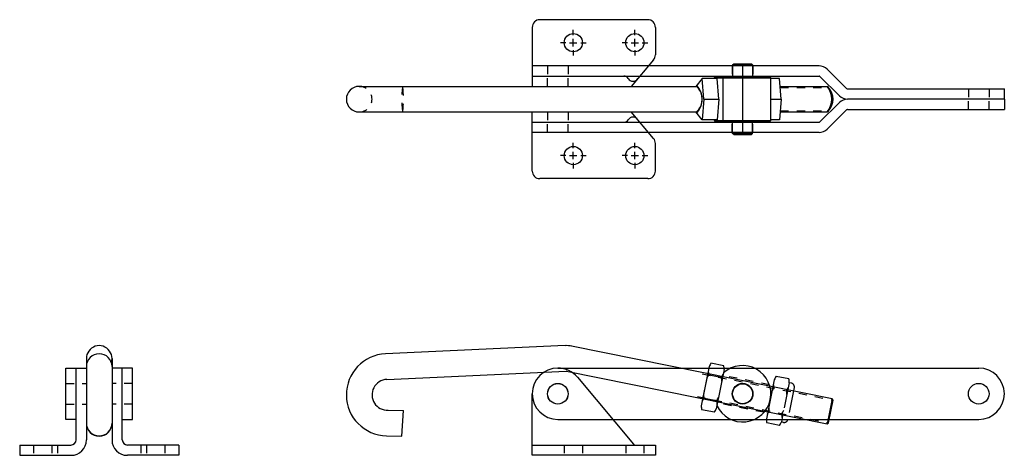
# Model space of a CAD drawing. Extents: x 23.7 to 35.7, y -5 to 0.3.
import ezdxf

# ---------------------------------------------------------------- set-up
doc = ezdxf.new("R2010")
doc.units = 0
doc.header["$LTSCALE"] = 0.25
doc.header["$MEASUREMENT"] = 0
doc.linetypes.add('CENTER', pattern=[2, 1.25, -0.25, 0.25, -0.25])
doc.linetypes.add('DASHED2', pattern=[0.375, 0.25, -0.125])
doc.layers.add('DIM', color=7, linetype='CONTINUOUS')

msp = doc.modelspace()

# ---------------------------------------------------------------- linework, layer by layer
at = {"layer": 'DIM'}
for p, q in [((31.365, 0.29), (30.051, 0.29)), ((29.958, 0.197), (29.958, -0.522)), ((31.458, 0.197), (31.458, -0.138)), ((31.436, -0.198), (31.164, -0.522)), ((33.451, -0.272), (29.958, -0.272)), ((32.398, -0.261), (32.413, -0.246)), ((32.398, -0.261), (32.642, -0.261)), ((32.398, -0.261), (32.398, -0.403)), ((32.413, -0.246), (32.627, -0.246)), ((32.52, -0.246), (32.52, -1.11)), ((32.627, -0.246), (32.642, -0.261)), ((32.642, -0.261), (32.642, -0.403)), ((33.786, -0.548), (33.55, -0.313)), ((29.958, -0.397), (31.074, -0.397)), ((29.958, -0.397), (33.451, -0.397)), ((32.029, -0.428), (31.952, -0.522)), ((32.212, -0.428), (32.029, -0.428)), ((32.049, -0.678), (32.029, -0.428)), ((32.176, -0.418), (32.191, -0.403)), ((32.176, -0.418), (32.864, -0.418)), ((32.176, -0.428), (32.176, -0.418)), ((32.191, -0.403), (32.849, -0.403)), ((32.232, -0.678), (32.212, -0.428)), ((32.278, -0.403), (32.278, -0.953)), ((32.849, -0.403), (32.864, -0.418)), ((32.864, -0.938), (32.864, -0.418)), ((32.971, -0.428), (32.864, -0.428)), ((32.991, -0.678), (32.971, -0.428)), ((33.462, -0.401), (33.698, -0.637)), ((27.851, -0.522), (31.952, -0.522)), ((29.958, -0.522), (31.164, -0.522)), ((32.978, -0.522), (33.55, -0.522)), ((33.565, -0.537), (33.55, -0.522)), ((33.797, -0.553), (35.707, -0.553)), ((35.707, -0.678), (35.707, -0.553)), ((32.049, -0.678), (32.029, -0.928)), ((32.049, -0.678), (32.232, -0.678)), ((32.232, -0.678), (32.212, -0.928)), ((32.864, -0.678), (32.991, -0.678)), ((32.991, -0.678), (32.971, -0.928)), ((33.462, -0.954), (33.698, -0.719)), ((35.707, -0.678), (33.797, -0.678)), ((35.707, -0.678), (33.797, -0.678)), ((35.707, -0.678), (35.707, -0.803)), ((27.851, -0.834), (31.952, -0.834)), ((29.958, -0.834), (31.164, -0.834)), ((29.958, -1.553), (29.958, -0.834)), ((31.436, -1.158), (31.164, -0.834)), ((32.029, -0.928), (31.952, -0.834)), ((32.978, -0.834), (33.55, -0.834)), ((33.786, -0.807), (33.55, -1.043)), ((33.55, -0.834), (33.565, -0.819)), ((33.797, -0.803), (35.707, -0.803)), ((29.958, -0.959), (31.074, -0.959)), ((29.958, -0.959), (33.451, -0.959)), ((29.958, -1.084), (29.958, -0.959)), ((32.212, -0.928), (32.029, -0.928)), ((32.176, -0.928), (32.176, -0.938)), ((32.176, -0.938), (32.864, -0.938)), ((32.191, -0.953), (32.176, -0.938)), ((32.191, -0.953), (32.849, -0.953)), ((32.398, -1.095), (32.398, -0.953)), ((32.642, -1.095), (32.642, -0.953)), ((32.864, -0.938), (32.849, -0.953)), ((32.971, -0.928), (32.864, -0.928)), ((33.451, -1.084), (29.958, -1.084)), ((32.398, -1.095), (32.642, -1.095)), ((32.413, -1.11), (32.398, -1.095)), ((32.413, -1.11), (32.627, -1.11)), ((32.642, -1.095), (32.627, -1.11)), ((31.458, -1.553), (31.458, -1.217)), ((31.365, -1.646), (30.051, -1.646)), ((30.359, -3.68), (28.173, -3.779)), ((33.609, -4.327), (30.438, -3.686)), ((24.529, -3.836), (24.529, -3.954)), ((24.841, -3.836), (24.841, -3.954)), ((28.173, -3.779), (28.173, -3.779)), ((24.279, -3.954), (24.404, -3.954)), ((24.279, -4.578), (24.279, -3.954)), ((24.404, -4.828), (24.404, -3.954)), ((24.404, -3.954), (24.529, -3.954)), ((24.529, -3.935), (24.529, -3.954)), ((24.529, -3.954), (24.529, -4.829)), ((24.966, -3.954), (24.841, -3.954)), ((24.841, -3.954), (24.841, -4.829)), ((24.966, -4.828), (24.966, -3.954)), ((25.091, -3.954), (24.966, -3.954)), ((25.091, -4.578), (25.091, -3.954)), ((30.27, -3.954), (30.27, -3.954)), ((30.27, -3.954), (35.395, -3.954)), ((32.112, -3.935), (32.016, -4.413)), ((32.291, -3.925), (32.135, -3.894)), ((28.187, -4.091), (30.373, -3.992)), ((30.376, -3.992), (33.548, -4.632)), ((30.509, -4.065), (31.192, -4.879)), ((32.095, -4.021), (32.033, -4.327)), ((32.11, -4.024), (32.092, -4.036)), ((32.093, -4.032), (32.276, -4.069)), ((32.296, -3.972), (32.199, -4.45)), ((32.288, -4.012), (32.207, -4.41)), ((33.084, -4.085), (32.928, -4.054)), ((32.905, -4.095), (32.809, -4.573)), ((29.958, -5.016), (29.958, -4.266)), ((32.036, -4.312), (32.048, -4.33)), ((32.036, -4.315), (32.219, -4.352)), ((33.609, -4.327), (33.548, -4.632)), ((33.565, -4.621), (33.621, -4.344)), ((33.621, -4.344), (33.609, -4.327)), ((28.204, -4.466), (28.391, -4.471)), ((28.37, -4.783), (28.391, -4.471)), ((32.177, -4.491), (32.021, -4.46)), ((24.404, -4.578), (24.279, -4.578)), ((24.966, -4.578), (25.091, -4.578)), ((30.27, -4.578), (35.395, -4.578)), ((32.969, -4.651), (32.813, -4.62)), ((33.548, -4.632), (33.565, -4.621)), ((28.183, -4.779), (28.37, -4.783)), ((23.717, -4.891), (23.717, -5.016)), ((23.717, -4.891), (24.341, -4.891)), ((25.653, -4.891), (25.029, -4.891)), ((25.653, -4.891), (25.653, -5.016)), ((29.958, -4.891), (31.458, -4.891)), ((31.458, -4.891), (31.458, -5.016)), ((23.717, -5.016), (24.342, -5.016)), ((25.653, -5.016), (25.028, -5.016)), ((31.458, -5.016), (29.958, -5.016))]:
    msp.add_line(p, q, dxfattribs=at)
at = {"layer": 'DIM', "linetype": 'Continuous'}
for p, q in [((30.458, 0.1), (30.458, 0.166)), ((31.208, 0.1), (31.208, 0.166)), ((30.368, 0.01), (30.302, 0.01)), ((30.413, 0.01), (30.503, 0.01)), ((30.458, -0.035), (30.458, 0.055)), ((30.548, 0.01), (30.614, 0.01)), ((31.118, 0.01), (31.052, 0.01)), ((31.163, 0.01), (31.253, 0.01)), ((31.208, -0.035), (31.208, 0.055)), ((31.298, 0.01), (31.364, 0.01)), ((30.458, -0.08), (30.458, -0.146)), ((31.208, -0.08), (31.208, -0.146)), ((30.458, -1.275), (30.458, -1.209)), ((31.208, -1.275), (31.208, -1.209)), ((30.368, -1.365), (30.302, -1.365)), ((30.413, -1.365), (30.503, -1.365)), ((30.458, -1.41), (30.458, -1.32)), ((30.548, -1.365), (30.614, -1.365)), ((31.118, -1.365), (31.052, -1.365)), ((31.163, -1.365), (31.253, -1.365)), ((31.208, -1.41), (31.208, -1.32)), ((31.298, -1.365), (31.364, -1.365)), ((30.458, -1.455), (30.458, -1.521)), ((31.208, -1.455), (31.208, -1.521))]:
    msp.add_line(p, q, dxfattribs=at)
at = {"layer": 'DIM', "linetype": 'DASHED2'}
for p, q in [((30.144, -0.272), (30.144, -0.397)), ((30.396, -0.272), (30.396, -0.397)), ((32.394, -0.272), (32.394, -0.397)), ((32.646, -0.272), (32.646, -0.397)), ((30.145, -0.522), (30.145, -0.397)), ((30.395, -0.522), (30.395, -0.397)), ((32.98, -0.537), (33.562, -0.537)), ((35.269, -0.553), (35.269, -0.678)), ((35.521, -0.553), (35.521, -0.678)), ((35.269, -0.803), (35.269, -0.678)), ((35.521, -0.803), (35.521, -0.678)), ((30.145, -0.834), (30.145, -0.959)), ((30.395, -0.834), (30.395, -0.959)), ((32.98, -0.819), (33.562, -0.819)), ((30.144, -1.084), (30.144, -0.959)), ((30.396, -1.084), (30.396, -0.959)), ((32.394, -1.084), (32.394, -0.959)), ((32.646, -1.084), (32.646, -0.959)), ((32.028, -4.023), (33.606, -4.341)), ((32.846, -4.157), (32.281, -4.043)), ((24.279, -4.141), (24.529, -4.141)), ((25.091, -4.141), (24.841, -4.141)), ((31.972, -4.299), (33.551, -4.618)), ((24.279, -4.391), (24.529, -4.391)), ((25.091, -4.391), (24.841, -4.391)), ((32.778, -4.492), (32.214, -4.378)), ((23.886, -4.891), (23.886, -5.016)), ((24.108, -4.891), (24.108, -5.016)), ((24.177, -4.891), (24.177, -5.016)), ((25.193, -4.891), (25.193, -5.016)), ((25.261, -4.891), (25.261, -5.016)), ((25.483, -4.891), (25.483, -5.016)), ((30.347, -4.891), (30.347, -5.016)), ((30.569, -4.891), (30.569, -5.016)), ((31.097, -4.891), (31.097, -5.016)), ((31.319, -4.891), (31.319, -5.016))]:
    msp.add_line(p, q, dxfattribs=at)
at = {"layer": 'DIM', "linetype": 'CENTER'}
for p, q in [((33.088, -4.132), (32.992, -4.61)), ((33.149, -4.19), (33.07, -4.58)), ((33.114, -4.137), (33.088, -4.132)), ((33.017, -4.615), (32.992, -4.61))]:
    msp.add_line(p, q, dxfattribs=at)
at = {"layer": 'DIM'}
for centre, radius in [((30.458, 0.01), 0.111), ((31.208, 0.01), 0.111), ((30.458, -1.365), 0.111), ((31.208, -1.365), 0.111), ((30.27, -4.266), 0.126), ((30.27, -4.266), 0.125), ((32.52, -4.266), 0.126), ((32.52, -4.266), 0.122), ((35.395, -4.266), 0.126)]:
    msp.add_circle(centre, radius, dxfattribs=at)
for centre, radius, start, end in [((30.051, 0.197), 0.093, 90, 180), ((31.365, 0.197), 0.093, 0, 90), ((31.365, -0.138), 0.093, 320, 0), ((33.451, -0.412), 0.14, 45, 90), ((31.074, -0.46), 0.063, 31.7512, 90), ((31.186, -0.391), 0.0683, 211.7512, 327.4617), ((33.451, -0.412), 0.015, 45, 90), ((27.851, -0.678), 0.156, 90, 270), ((31.823, -0.678), 0.206, 309.6359, 50.3641), ((31.783, -0.678), 0.246, 316.7962, 43.2038), ((33.36, -0.678), 0.246, 320.6383, 39.3617), ((33.415, -0.678), 0.206, 316.8201, 43.1799), ((33.797, -0.538), 0.015, 225, 270), ((33.797, -0.538), 0.14, 225, 270), ((33.797, -0.818), 0.14, 90, 135), ((33.797, -0.818), 0.015, 90, 135), ((31.074, -0.896), 0.063, 270, 328.2488), ((31.186, -0.965), 0.0683, 32.5383, 148.2488), ((33.451, -0.944), 0.015, 270, 315), ((33.451, -0.944), 0.14, 270, 315), ((31.365, -1.217), 0.093, 0, 40), ((30.051, -1.553), 0.093, 180, 270), ((31.365, -1.553), 0.093, 270, 0), ((24.685, -3.836), 0.156, 341.4714, 198.5286), ((30.374, -4.007), 0.327, 78.588, 92.588), ((24.685, -3.935), 0.156, 0, 180), ((28.195, -4.279), 0.5, 92.588, 268.588), ((30.27, -4.266), 0.312, 90, 180), ((30.27, -4.266), 0.312, 90, 270), ((30.27, -4.266), 0.312, 40, 90), ((32.342, -4.034), 0.25, 145.836, 156.621), ((32.52, -4.266), 0.344, 204.7533, 132.4227), ((32.046, -3.974), 0.25, 0.555, 11.34), ((35.395, -4.266), 0.312, 270, 90), ((30.374, -4.007), 0.015, 78.588, 92.588), ((32.313, -4.176), 0.25, 145.836, 156.621), ((32.352, -3.986), 0.25, 180.555, 191.34), ((32.055, -3.926), 0.25, 325.836, 336.621), ((32.017, -4.116), 0.25, 0.555, 11.34), ((33.135, -4.194), 0.25, 145.836, 156.621), ((28.195, -4.279), 0.188, 92.588, 272.588), ((33.106, -4.336), 0.25, 145.836, 156.621), ((33.144, -4.146), 0.25, 180.555, 191.34), ((32.848, -4.086), 0.25, 325.836, 336.621), ((32.838, -4.134), 0.25, 0.555, 11.34), ((32.294, -4.269), 0.25, 180.555, 191.34), ((31.998, -4.209), 0.25, 325.836, 336.621), ((32.81, -4.276), 0.25, 0.555, 11.34), ((32.266, -4.41), 0.25, 180.555, 191.34), ((32.256, -4.458), 0.25, 145.836, 156.621), ((31.96, -4.399), 0.25, 0.555, 11.34), ((33.087, -4.429), 0.25, 180.555, 191.34), ((31.97, -4.351), 0.25, 325.836, 336.621), ((33.049, -4.618), 0.25, 145.836, 156.621), ((32.791, -4.369), 0.25, 325.836, 336.621), ((32.753, -4.559), 0.25, 0.555, 11.34), ((24.685, -4.623), 0.156, 180, 360), ((24.685, -4.627), 0.156, 180, 360), ((33.059, -4.57), 0.25, 180.555, 191.34), ((32.762, -4.511), 0.25, 325.836, 336.621), ((24.341, -4.828), 0.063, 270, 0), ((24.342, -4.829), 0.187, 270, 0), ((25.028, -4.829), 0.187, 180, 270), ((25.029, -4.828), 0.063, 180, 270), ((31.216, -4.859), 0.032, 220, 270)]:
    msp.add_arc(centre, radius, start, end, dxfattribs=at)
at = {"layer": 'DIM', "linetype": 'DASHED2'}
for centre, radius, start, end in [((27.851, -0.678), 0.156, 270, 90), ((29.544, -0.678), 1.175, 172.3683, 187.6317), ((27.216, -0.678), 1.175, 352.3683, 7.6317)]:
    msp.add_arc(centre, radius, start, end, dxfattribs=at)
at = {"layer": 'DIM', "linetype": 'CENTER'}
for centre, start, end in [((33.105, -4.181), 348.588, 78.588), ((33.026, -4.571), 258.588, 348.588)]:
    msp.add_arc(centre, 0.045, start, end, dxfattribs=at)

doc.saveas('drawing.dxf')
